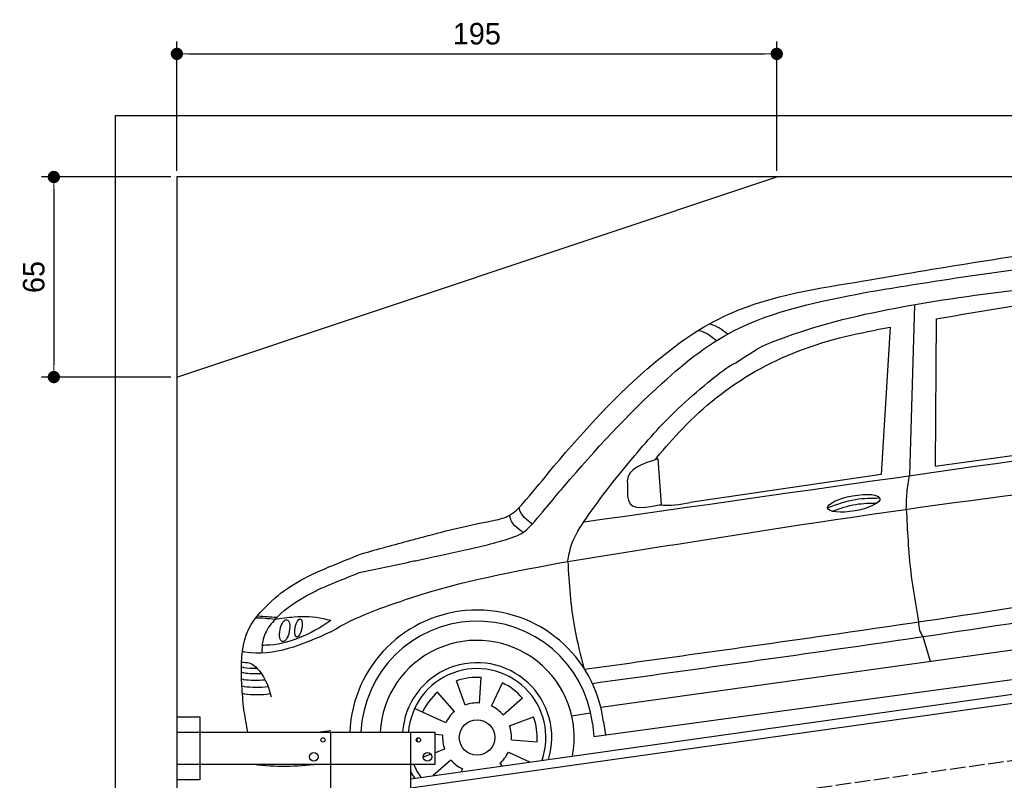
# Model space of a CAD drawing. Extents: x 13 to 6414, y -50 to 6101.
# Tile 4 of 6: x 13 to 3214, y 3630 to 6101. Entities that reach past the tile are written whole.
import ezdxf

# ---------------------------------------------------------------- set-up
doc = ezdxf.new("R2010")
doc.units = 0
doc.header["$LTSCALE"] = 10
doc.header["$MEASUREMENT"] = 0
doc.linetypes.add('GEN3', pattern=[6.25, 5, -1.25])
doc.layers.get('0').update_dxf_attribs({"linetype": 'CONTINUOUS'})
doc.layers.get('DEFPOINTS').update_dxf_attribs({"linetype": 'CONTINUOUS'})
doc.layers.add('3', color=6, linetype='GEN3')
doc.layers.add('CAR', color=1, linetype='CONTINUOUS')
doc.layers.add('AM_0', color=7, linetype='CONTINUOUS', lineweight=30)
doc.layers.add('AM_5', color=3, linetype='CONTINUOUS', lineweight=15)
doc.dimstyles.new('KLAUS_DXF', dxfattribs={"dimscale": 20, "dimtxt": 3.5, "dimasz": 2, "dimexe": 2, "dimexo": 1, "dimgap": 1.5, "dimtad": 1, "dimlfac": 0.1, "dimdsep": 46, "dimtxsty": 'Standard', "dimblk": 'DOT', "dimcen": 2, "dimclrd": 256, "dimclre": 256, "dimclrt": 2, "dimadec": 0, "dimazin": 0, "dimtfac": 1, "dimtmove": 2, "dimatfit": 3, "dimfxl": 1, "dimtolj": 1, "dimarcsym": 0})

# ---------------------------------------------------------------- blocks, each defined once
blk = doc.blocks.new('_DOT')
at = {"color": 0, "linetype": 'ByBlock'}
blk.add_line((-0.5, 0), (-1, 0), dxfattribs=at)
at = {"color": 0, "linetype": 'ByBlock', "const_width": 0.5}
blk.add_lwpolyline([(-0.25, 0, 1), (0.25, 0, 1)], format="xyb", close=True, dxfattribs=at)
blk = doc.blocks.new('*D4')
at = {"layer": 'AM_5', "lineweight": -2, "transparency": 16777216}
for p, q in [((524.1, 5610), (524.1, 6030)), ((2474.1, 5610), (2474.1, 6030)), ((564.1, 5990), (2434.1, 5990))]:
    blk.add_line(p, q, dxfattribs=at)
at = {"layer": 'DEFPOINTS', "color": 0, "transparency": 16777216}
for p in [(2474.1, 5990), (524.1, 5590), (2474.1, 5590)]:
    blk.add_point(p, dxfattribs=at)
at = {"layer": 'AM_5', "lineweight": -2, "transparency": 16777216, "xscale": 40, "yscale": 40, "zscale": 40, "rotation": 180}
blk.add_blockref('_DOT', (524.1, 5990), dxfattribs=at)
at = {"layer": 'AM_5', "lineweight": -2, "transparency": 16777216, "xscale": 40, "yscale": 40, "zscale": 40}
blk.add_blockref('_DOT', (2474.1, 5990), dxfattribs=at)
at = {"layer": 'AM_5', "color": 2, "transparency": 16777216, "insert": (1499.1, 6055), "char_height": 70, "attachment_point": 5}
blk.add_mtext('\\A1;195', dxfattribs=at)
blk = doc.blocks.new('*D6')
at = {"layer": 'AM_5', "lineweight": -2, "transparency": 16777216}
for p, q in [((504.1, 5590), (84.1, 5590)), ((124.1, 5550), (124.1, 4980)), ((504.1, 4940), (84.1, 4940))]:
    blk.add_line(p, q, dxfattribs=at)
at = {"layer": 'DEFPOINTS', "color": 0, "transparency": 16777216}
for p in [(524.1, 5590), (124.1, 4940), (524.1, 4940)]:
    blk.add_point(p, dxfattribs=at)
at = {"layer": 'AM_5', "lineweight": -2, "transparency": 16777216, "xscale": 40, "yscale": 40, "zscale": 40}
for p, rotation in [((124.1, 5590), 90), ((124.1, 4940), 270)]:
    blk.add_blockref('_DOT', p, dxfattribs=dict(at, rotation=rotation))
at = {"layer": 'AM_5', "color": 2, "transparency": 16777216, "insert": (59.1, 5265), "char_height": 70, "attachment_point": 5, "rotation": 90}
blk.add_mtext('\\A1;65', dxfattribs=at)
blk = doc.blocks.new('CAR_OG')
at = {"layer": 'CAR'}
for p, q in [((33784.9, 2644.9), (33768.8, 2090.9)), ((33855.2, 2598.7), (33852.2, 2120.1)), ((33705.9, 2571.9), (33676, 2092.9)), ((33852.2, 2120.1), (34567.6, 2220.6)), ((32950.4, 2144.1), (32961.3, 1996.3)), ((33676, 2092.9), (33055.3, 2001.9)), ((32851.3, 2067.7), (32852.3, 2023.4)), ((32765, 1337.2), (34678.2, 1603.8)), ((33798, 1614.9), (33798.1, 1614.6)), ((33812.2, 1566.9), (33836.1, 1486.6)), ((32742.6, 1242.5), (34728.2, 1512.2)), ((32324.4, 1344.5), (32296, 1422.7)), ((32370.6, 1351), (32376.4, 1434)), ((32410.2, 1340.8), (32445.4, 1416.2)), ((32289.2, 1323.7), (32234.6, 1386.5)), ((32447.5, 1312.7), (32510.3, 1367.3)), ((32261.1, 1286.5), (32160, 1333.6)), ((32670, 1309.7), (32731.8, 1319)), ((32468.3, 1277.4), (32546.4, 1305.9)), ((32737.8, 1285.1), (32742.6, 1242.7)), ((32773.7, 1289.8), (32780.4, 1247.5)), ((32250.8, 1246.9), (32227.1, 1248.5)), ((32474.8, 1231.2), (32557.7, 1225.4)), ((32213.2, 1184.6), (32188.1, 1175.5)), ((32257.3, 1200.7), (32227.1, 1189.6)), ((32464.5, 1191.6), (32533.6, 1159.4)), ((32278.1, 1165.4), (32220.6, 1115.4)), ((32436.4, 1154.3), (32443.1, 1146.7)), ((32315.4, 1137.3), (32311.1, 1128.1))]:
    blk.add_line(p, q, dxfattribs=at)
blk.add_circle((32362.8, 1239), 57.7, dxfattribs=at)
for centre, radius, start, end in [((32362.7, 1238.7), 414.2, 7.0809, 177.5965), ((32362.8, 1239.1), 377.8, 6.9984, 177.4157), ((32362.8, 1239), 315.6, 349.0223, 176.9001), ((32362.8, 1239), 242.9, 342.9998, 175.97), ((32362.8, 1239), 223.8, 340.6935, 175.6249), ((32362.8, 1239), 195.4, 86, 110), ((32362.8, 1239), 195.4, 41, 65), ((32362.8, 1239), 195.4, 131, 155), ((32362.8, 1239), 112.2, 86, 110), ((32362.8, 1239), 112.2, 131, 155), ((32362.8, 1239), 112.2, 41, 65), ((32362.8, 1239), 195.4, 356, 20), ((32362.8, 1239), 112.2, 356, 20), ((32362.8, 1239), 195.4, 180.8, 183.962), ((32362.8, 1239), 112.2, 176, 200), ((32362.8, 1239), 112.2, 311, 335), ((32362.8, 1239), 112.2, 221, 245), ((32362.8, 1239), 242.9, 207.3574, 213.0002), ((32362.8, 1239), 223.8, 203.1394, 215.3065)]:
    blk.add_arc(centre, radius, start, end, dxfattribs=at)
for centre, major_axis, ratio in [((33587.4, 1999.8), (-85, -15.3), 0.28676), ((31737.5, 1586.1), (-7, -35.6), 0.420401), ((31782.5, 1594.8), (-5.8, -29.5), 0.368142)]:
    blk.add_ellipse(centre, major_axis=major_axis, ratio=ratio, dxfattribs=at)
for points, knots in [([(33596.2, 2718.6), (33833.8, 2759.2), (34248.6, 2830.2), (34671.7, 2869.7), (34851.8, 2870.2), (34851.8, 2870.2), (34851.8, 2870.2), (34851.8, 2870.2), (34879.3, 2870.3), (34906.8, 2870.4), (34934.3, 2870.5)], [0, 0, 0, 0, 724.09838, 1264.268143, 1264.268143, 1264.268143, 1264.268479, 1264.268479, 1264.268479, 1346.726272, 1346.726272, 1346.726272, 1346.726272]), ([(33641.3, 2687.7), (33888.6, 2727.9), (34289.4, 2793.1), (34696.2, 2808.8), (34851.8, 2807), (34851.8, 2807), (34851.8, 2807), (34851.8, 2807), (34878.6, 2806.6), (34905.4, 2806.3), (34932.2, 2806)], [0, 0, 0, 0, 750.99467, 1217.35525, 1217.35525, 1217.35525, 1217.355467, 1217.355467, 1217.355467, 1297.661008, 1297.661008, 1297.661008, 1297.661008]), ([(33203.6, 2456.4), (33274.2, 2503.5), (33505.2, 2604.9), (34003.4, 2687.4), (34469.5, 2730.1), (34567.3, 2738.8)], [0, 0, 0, 0, 57.768711, 889.406275, 1467.79431, 1467.79431, 1467.79431, 1467.79431]), ([(32511.9, 1999.5), (32540.7, 2032.1), (32664.8, 2185.7), (32868.8, 2412.1), (33192.2, 2651), (33443.2, 2694.1), (33596.2, 2718.6)], [50.344413, 50.344413, 50.344413, 50.344413, 177.37825, 645.222843, 958.928175, 1403.607995, 1403.607995, 1403.607995, 1403.607995]), ([(32539, 1928.3), (32594.1, 1993.3), (32717.5, 2142.3), (32922, 2364), (33233.9, 2614.9), (33520.5, 2663.7), (33641.3, 2687.7)], [50.344413, 50.344413, 50.344413, 50.344413, 177.37825, 645.222843, 958.928175, 1403.607995, 1403.607995, 1403.607995, 1403.607995]), ([(32657.7, 1810.8), (32662.7, 1837.8), (32671, 1881.3), (32747.8, 1998.5), (32864.2, 2144.7), (32997.2, 2295.2), (33118.4, 2396.8), (33172.1, 2440.2), (33203.6, 2456.4)], [0, 0, 0, 0, 49.530978, 151.975748, 416.614123, 642.731173, 769.0417, 862.873828, 862.873828, 862.873828, 862.873828]), ([(32657.7, 1810.8), (32801.3, 1833.7), (33529.6, 1949.8), (34261.4, 2059.7), (34851.8, 2102.1), (34851.8, 2102.1), (34851.8, 2102.1), (34851.8, 2102.1), (34878.8, 2104.1), (34905.8, 2106), (35011.8, 2112.5)], [0, 0, 0, 0, 436.512598, 2212.794207, 2212.794207, 2212.794207, 2212.794294, 2212.794294, 2212.794294, 2294.044803, 2294.044803, 2294.044803, 2294.044803]), ([(33517.4, 1974), (33542.6, 1983.3), (33589.9, 1999.4), (33639.9, 2000.6), (33663.2, 2000.9)], [14.4466, 14.4466, 14.4466, 14.4466, 94.349912, 163.782287, 163.782287, 163.782287, 163.782287]), ([(31980.1, 1774.7), (32035.7, 1786.5), (32091.4, 1798.4), (32147.1, 1810.2), (32147.1, 1810.2), (32147.1, 1810.2), (32147.1, 1810.2), (32160.6, 1813.1), (32224.9, 1826.6), (32326.6, 1848.2), (32457.9, 1879.4), (32514.8, 1903.7), (32539, 1928.3)], [315.296492, 315.296492, 315.296492, 315.296492, 490.628491, 490.628491, 490.628491, 490.628989, 490.628989, 490.628989, 533.213795, 695.201858, 838.866463, 874.591058, 874.591058, 874.591058, 874.591058]), ([(31987.7, 1836.1), (32040.8, 1850.7), (32093.9, 1865.2), (32147.1, 1879.7), (32147.1, 1879.7), (32147.1, 1879.7), (32147.1, 1879.7), (32161.4, 1883.6), (32253.2, 1908.3), (32340.9, 1930.5), (32419.9, 1944.5)], [315.250785, 315.250785, 315.250785, 315.250785, 480.054857, 480.054857, 480.054857, 480.055163, 480.055163, 480.055163, 524.621583, 765.993096, 765.993096, 765.993096, 765.993096]), ([(31706.2, 1692.3), (31759.3, 1737.1), (31820.4, 1768), (31885.2, 1794.5), (31887.1, 1795.3), (31887.1, 1795.3), (31887.1, 1795.3), (31887.1, 1795.3), (31920.6, 1808.9), (31954.1, 1822.5), (31987.7, 1836.1)], [0, 0, 0, 0, 203.81625, 209.964483, 209.964483, 209.964483, 209.96525, 209.96525, 209.96525, 318.413056, 318.413056, 318.413056, 318.413056]), ([(31887.1, 1582.2), (31968.1, 1632.6), (32057.6, 1662.5), (32147.1, 1692.4), (32147.1, 1692.4), (32147.1, 1692.4), (32147.1, 1692.4), (32311.6, 1747.3), (32484.7, 1779), (32657.7, 1810.8)], [-29.925656, -29.925656, -29.925656, -29.925656, 254.205985, 254.205985, 254.205985, 254.206526, 254.206526, 254.206526, 776.620193, 776.620193, 776.620193, 776.620193]), ([(31706.9, 1622.8), (31714.2, 1631.3), (31747.8, 1664.4), (31809.4, 1702.8), (31867.9, 1729.1), (31887.1, 1736.9), (31887.1, 1736.9), (31887.1, 1736.9), (31887.1, 1736.9), (31918.1, 1749.5), (31949.1, 1762.1), (31980.1, 1774.7)], [0, 0, 0, 0, 24.084222, 155.986732, 218.493639, 218.493639, 218.493639, 218.494785, 218.494785, 218.494785, 319.794323, 319.794323, 319.794323, 319.794323]), ([(32738.3, 1414.9), (32999, 1451), (33477.1, 1517.1), (34126.3, 1613), (34514.4, 1675.6), (34685.8, 1703.3)], [0, 0, 0, 0, 789.48509, 1447.853915, 1968.782349, 1968.782349, 1968.782349, 1968.782349]), ([(31604.9, 1329.9), (31603.6, 1343.6), (31602.3, 1357.4), (31601, 1371.1), (31601, 1371.1), (31601, 1371.1), (31601, 1371.1), (31598.7, 1394.9), (31594.3, 1468.9), (31601.8, 1595), (31673, 1661.3), (31706.2, 1692.3)], [78.225526, 78.225526, 78.225526, 78.225526, 119.851436, 119.851436, 119.851436, 119.852444, 119.852444, 119.852444, 191.93092, 342.437223, 474.217328, 474.217328, 474.217328, 474.217328]), ([(31887.1, 1618.6), (31820.7, 1573.4), (31746.4, 1538.7), (31667.6, 1538.3), (31664.8, 1538.3)], [22.205234, 22.205234, 22.205234, 22.205234, 250.654379, 261.558263, 261.558263, 261.558263, 261.558263]), ([(31887.1, 1618.6), (31879.2, 1620.8), (31840.6, 1630.6), (31778.4, 1633), (31725.9, 1625.4), (31704.9, 1622.4)], [47.416961, 47.416961, 47.416961, 47.416961, 71.915739, 167.121362, 230.971512, 230.971512, 230.971512, 230.971512]), ([(31887.1, 1582.2), (31795.1, 1539.6), (31700.2, 1500.5), (31602.9, 1517.1), (31600.2, 1517.5)], [27.349633, 27.349633, 27.349633, 27.349633, 314.789813, 323.124052, 323.124052, 323.124052, 323.124052]), ([(31597.4, 1483.2), (31606, 1483.3), (31628.8, 1483.4), (31670.4, 1443.2), (31686.7, 1401.6), (31693.4, 1371.1)], [0, 0, 0, 0, 24.923737, 66.713459, 159.728952, 159.728952, 159.728952, 159.728952]), ([(31597.8, 1468.6), (31602.3, 1466.9), (31616.6, 1464.8), (31632.3, 1463.9), (31647.6, 1464.1)], [7.315315, 7.315315, 7.315315, 7.315315, 9.570511, 55.898453, 55.898453, 55.898453, 55.898453]), ([(31598.9, 1451.2), (31603.4, 1449.5), (31621.5, 1446.9), (31641.7, 1446.1), (31661.4, 1447.2)], [7.315315, 7.315315, 7.315315, 7.315315, 9.570511, 68.699879, 68.699879, 68.699879, 68.699879]), ([(31597.9, 1429.6), (31602.4, 1427.8), (31624.5, 1424.7), (31649.7, 1424.1), (31674, 1426.6)], [7.315315, 7.315315, 7.315315, 7.315315, 9.570511, 82.217152, 82.217152, 82.217152, 82.217152]), ([(31599.8, 1406.9), (31604.2, 1405.2), (31628.6, 1401.7), (31656.8, 1401.4), (31683.6, 1404.8)], [7.315315, 7.315315, 7.315315, 7.315315, 9.570511, 89.963922, 89.963922, 89.963922, 89.963922]), ([(31600.4, 1382.8), (31604.9, 1381), (31631.2, 1377.3), (31661.8, 1377.2), (31690.6, 1381.6)], [7.315315, 7.315315, 7.315315, 7.315315, 9.570511, 96.299386, 96.299386, 96.299386, 96.299386]), ([(31617.6, 1256.1), (31617, 1259.4), (31616.4, 1262.8), (31615.8, 1266.1), (31615.8, 1266.1), (31615.8, 1266.1), (31615.8, 1266.1), (31612.2, 1287.4), (31608.6, 1308.6), (31604.9, 1329.9)], [3.376174, 3.376174, 3.376174, 3.376174, 13.499231, 13.499231, 13.499231, 13.499389, 13.499389, 13.499389, 78.079734, 78.079734, 78.079734, 78.079734])]:
    blk.add_open_spline(points, degree=3, knots=knots, dxfattribs=at)
for points in [[(33855.2, 2598.7), (34175.2, 2650.7), (34559.8, 2688)], [(32947, 2148.7), (33030.2, 2241.9), (33265.6, 2427.5), (33559.7, 2541.7), (33705.9, 2571.9)], [(33140.6, 2528.1), (33086.7, 2559.9), (33082.7, 2560.9)], [(33176.9, 2549.1), (33122, 2581.2), (33118.4, 2582)], [(32950.4, 2144.1), (32851.2, 2072.7), (32851.3, 2067.7)], [(33758.1, 1980.9), (33760.4, 2034.3), (33768.8, 2090.9)], [(32852.3, 2023.4), (32855.7, 2006.5), (32961.3, 1996.3)], [(33502.5, 1985.1), (33592.8, 2012.4), (33670.5, 2017.1)], [(32419.9, 1944.5), (32467.7, 1960.5), (32511.9, 1999.5)], [(32542.2, 1932.5), (32501.2, 1980.1), (32500.2, 1986.4)], [(32512.5, 1905.7), (32470.2, 1953.7), (32469.2, 1960)], [(33758.1, 1980.9), (33772.8, 1774.5), (33798, 1614.9)], [(32657.7, 1810.8), (32679.3, 1596.1), (32711.4, 1460.7)], [(32711.4, 1460.7), (33493.3, 1570.2), (34144.5, 1667.1), (34699.2, 1755.6)], [(31711, 1628.7), (31651.4, 1633.2), (31649.1, 1633.4)], [(31704.9, 1622.4), (31643.7, 1627), (31643.1, 1627)], [(31706.9, 1622.8), (31689.4, 1602.7), (31666.3, 1551.7), (31663.4, 1513.1)], [(33798, 1614.9), (33801.2, 1587.2), (33812.2, 1566.9)]]:
    blk.add_spline(points, degree=3, dxfattribs=at)
for points in [[(32710, 1939.3), (33423.9, 2040.7), (34137.9, 2142.1), (34851.8, 2243.5)], [(32947, 2148.7), (32945, 2146.1), (32942.9, 2143.6), (32940.9, 2141.1)], [(32957.3, 1994.6), (32988.8, 1990.5), (33022.1, 1996.2), (33055.3, 2001.9)], [(31887.1, 1260.2), (31875.5, 1258.8), (31864, 1257.4), (31852.4, 1256.1)], [(31844.9, 1151.1), (31775.4, 1143.9), (31706.2, 1141.6), (31637.5, 1151.1)]]:
    blk.add_open_spline(points, degree=3, dxfattribs=at)

msp = doc.modelspace()

# ---------------------------------------------------------------- linework, layer by layer
for p, q in [((324.09, 190), (324.09, 5790)), ((324.09, 5790), (6024.074, 5790)), ((5824.081, 5590), (524.081, 5590)), ((524.081, 5590), (524.081, 440)), ((524.081, 4940), (2474.081, 5590)), ((1284.081, 3635.181), (3762.92, 3983.559)), ((3770.066, 3954.269), (1284.081, 3604.886)), ((524.081, 3836.226), (599.081, 3836.226)), ((599.081, 3836.226), (599.081, 3631.226)), ((524.081, 3786.226), (1364.081, 3786.226)), ((1024.081, 2266.226), (1024.081, 3786.226)), ((1284.081, 446.226), (1284.081, 3786.226)), ((1364.081, 3681.226), (1364.081, 3786.226)), ((1364.081, 3681.226), (524.081, 3681.226)), ((599.081, 3631.226), (524.081, 3631.226))]:
    msp.add_line(p, q)
for centre, radius in [((999.081, 3761.226), 7), ((1309.081, 3761.226), 7), ((969.081, 3706.226), 14), ((1339.081, 3706.226), 14)]:
    msp.add_circle(centre, radius)
at = {"layer": '3'}
msp.add_line((747.49, 3344.675), (5754.898, 4048.42), dxfattribs=at)

# ---------------------------------------------------------------- block references
at = {"layer": 'AM_0'}
msp.add_blockref('CAR_OG', (-30862.994, 2530.11), dxfattribs=at)

# ---------------------------------------------------------------- dimensions: what is measured, and where the dimension line sits
at = {"layer": 'AM_5'}
dim = msp.add_linear_dim(base=(2474.081, 5990), p1=(524.081, 5590), p2=(2474.081, 5590), dimstyle='KLAUS_DXF', override={"dimtol": 0, "dimlim": 0, "dimtp": 0, "dimtm": 0, "dimtfac": 1, "dimtdec": 2, "dimtolj": 1, "dimtzin": 7}, dxfattribs=at)
dim.commit()
dim.dimension.update_dxf_attribs({"geometry": '*D4', "text_midpoint": (1499.081, 6055)})
dim = msp.add_linear_dim(base=(124.09, 4940), p1=(524.081, 5590), p2=(524.081, 4940), angle=90, dimstyle='KLAUS_DXF', override={"dimtol": 0, "dimlim": 0, "dimtp": 0, "dimtm": 0, "dimtfac": 1, "dimtdec": 2, "dimtolj": 1, "dimtzin": 7}, dxfattribs=at)
dim.commit()
dim.dimension.update_dxf_attribs({"geometry": '*D6', "text_midpoint": (59.09, 5265)})

doc.saveas('drawing.dxf')
